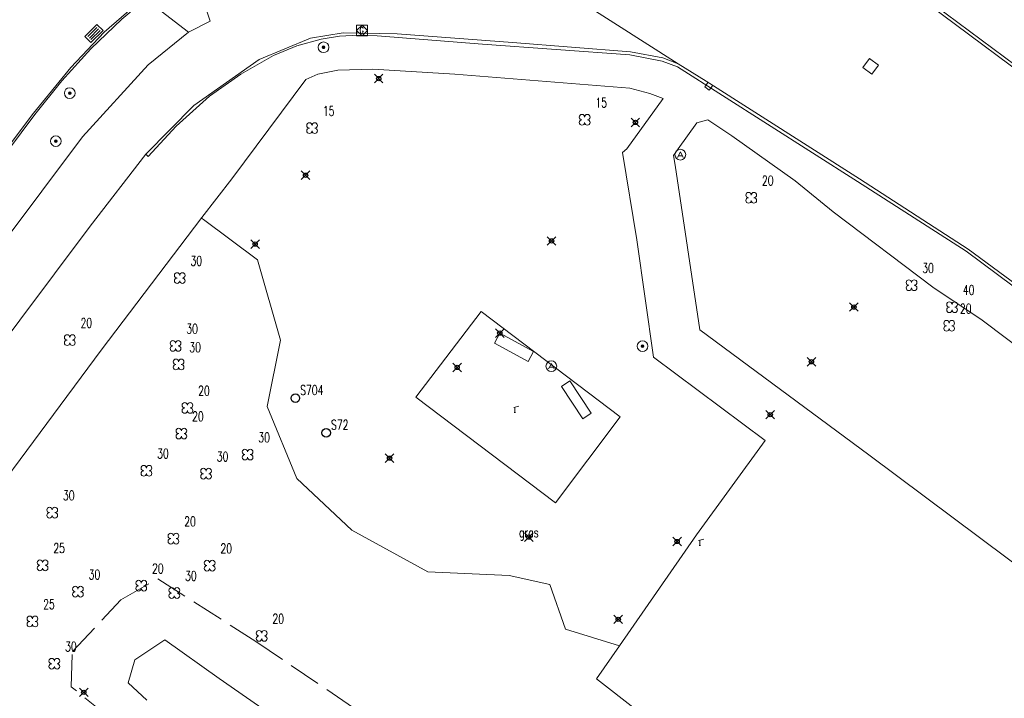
# Model space of a CAD drawing. Header units: metres. Extents: x 113132 to 113925, y 483082 to 483769.
# Tile 7 of 54: x 113252 to 113298, y 483702 to 483733. Entities that reach past the tile are written whole.
import ezdxf
from ezdxf.enums import TextEntityAlignment as Align

# ---------------------------------------------------------------- set-up
doc = ezdxf.new("R2010")
doc.units = ezdxf.units.M
doc.header["$PDMODE"] = 35
doc.header["$PDSIZE"] = 0.2
doc.linetypes.add('ONVERHARD', pattern=[6.5, 6, -0.5])
doc.linetypes.add('TALUDLIJN', pattern=[2, 1.5, -0.5])
doc.layers.add('$detailpunten', color=4, linetype='CONTINUOUS')
doc.layers.add('M01_Verzgrslgpnt', color=7, linetype='CONTINUOUS')
for name, color, linetype, lineweight in [('AVBK_afvalbak', 7, 'CONTINUOUS', 18), ('BDVK_verkeersbord', 7, 'CONTINUOUS', 18), ('BOOM_boom', 7, 'CONTINUOUS', 18), ('GRAS_Grasland_overig', 7, 'CONTINUOUS', 18), ('GSAF_gasafsluiter', 7, 'CONTINUOUS', 18), ('KASF_kant_asfalt', 7, 'CONTINUOUS', 18), ('KKLI_kant_klinkers', 7, 'CONTINUOUS', 18), ('KOLK_straatkolk', 7, 'CONTINUOUS', 18), ('KONV_kant_onverhard', 3, 'ONVERHARD', 18), ('KOVM_kant_overig_materiaal', 6, 'CONTINUOUS', 18), ('KTEG_kant_tegels', 7, 'CONTINUOUS', 18), ('RPUT_rioolput_inspectieput', 7, 'CONTINUOUS', 18), ('SPWS_speelwerktuig', 7, 'CONTINUOUS', 18), ('TALH_talud_hoog', 32, 'TALUDLIJN', 18), ('TKLK_trottoirkolk', 7, 'CONTINUOUS', 18)]:
    doc.layers.add(name, color=color, linetype=linetype, lineweight=lineweight)
doc.layers.add('Defpoints2', color=11, linetype='CONTINUOUS', lineweight=18, plot=False)
doc.styles.add('Romans', font='romans.shx', dxfattribs={"width": 0.7, "height": 2})
doc.styles.get("Standard").update_dxf_attribs({"font": 'romans.shx', "height": 0.9})

# ---------------------------------------------------------------- blocks, each defined once
blk = doc.blocks.new('mvpnt-flat-29')
at = {"layer": '$detailpunten', "linetype": 'Continuous'}
blk.add_point((0, 0), dxfattribs=at)
blk = doc.blocks.new('mvpnt-flat-134')
at = {"layer": '$detailpunten', "linetype": 'Continuous'}
blk.add_point((0, 0), dxfattribs=at)
blk = doc.blocks.new('mvpnt-flat-135')
at = {"layer": '$detailpunten', "linetype": 'Continuous'}
blk.add_point((0, 0), dxfattribs=at)
blk = doc.blocks.new('mvpnt-flat-136')
at = {"layer": '$detailpunten', "linetype": 'Continuous'}
blk.add_point((0, 0), dxfattribs=at)
blk = doc.blocks.new('mvpnt-flat-137')
at = {"layer": '$detailpunten', "linetype": 'Continuous'}
blk.add_point((0, 0), dxfattribs=at)
blk = doc.blocks.new('mvpnt-flat-138')
at = {"layer": '$detailpunten', "linetype": 'Continuous'}
blk.add_point((0, 0), dxfattribs=at)
blk = doc.blocks.new('mvpnt-flat-139')
at = {"layer": '$detailpunten', "linetype": 'Continuous'}
blk.add_point((0, 0), dxfattribs=at)
blk = doc.blocks.new('mvpnt-flat-140')
at = {"layer": '$detailpunten', "linetype": 'Continuous'}
blk.add_point((0, 0), dxfattribs=at)
blk = doc.blocks.new('mvpnt-flat-141')
at = {"layer": '$detailpunten', "linetype": 'Continuous'}
blk.add_point((0, 0), dxfattribs=at)
blk = doc.blocks.new('mvpnt-flat-142')
at = {"layer": '$detailpunten', "linetype": 'Continuous'}
blk.add_point((0, 0), dxfattribs=at)
blk = doc.blocks.new('mvpnt-flat-143')
at = {"layer": '$detailpunten', "linetype": 'Continuous'}
blk.add_point((0, 0), dxfattribs=at)
blk = doc.blocks.new('mvpnt-flat-144')
at = {"layer": '$detailpunten', "linetype": 'Continuous'}
blk.add_point((0, 0), dxfattribs=at)
blk = doc.blocks.new('mvpnt-flat-145')
at = {"layer": '$detailpunten', "linetype": 'Continuous'}
blk.add_point((0, 0), dxfattribs=at)
blk = doc.blocks.new('mvpnt-flat-146')
at = {"layer": '$detailpunten', "linetype": 'Continuous'}
blk.add_point((0, 0), dxfattribs=at)
blk = doc.blocks.new('mvpnt-flat-737')
at = {"layer": '$detailpunten', "linetype": 'Continuous'}
blk.add_point((0, 0), dxfattribs=at)
blk = doc.blocks.new('GSAF-flat-3')
at = {"layer": 'GSAF_gasafsluiter'}
for points in [[(0.25, -0.25), (0.25, 0.25), (-0.25, 0.25), (-0.25, -0.25)], [(0, -0.25), (0.25, 0), (0, 0.25), (-0.25, 0)]]:
    blk.add_lwpolyline(points, close=True, dxfattribs=at)
at = {"layer": 'GSAF_gasafsluiter', "style": 'Romans', "width": 0.7}
blk.add_text('G', height=0.3, dxfattribs=at).set_placement((-0.116, -0.142))
blk = doc.blocks.new('BDVK-flat-1')
at = {"layer": 'BDVK_verkeersbord'}
for points in [[(-0.062, 0), (0.062, 0)], [(-0.057, 0.025), (0.057, 0.025)], [(-0.038, 0.05), (0.038, 0.05)], [(-0.057, -0.025), (0.057, -0.025)], [(-0.038, -0.05), (0.038, -0.05)]]:
    blk.add_lwpolyline(points, dxfattribs=at)
for radius in [0.25, 0.0625]:
    blk.add_circle((0, 0), radius, dxfattribs=at)
blk = doc.blocks.new('BDVK-flat-4')
at = {"layer": 'BDVK_verkeersbord'}
for points in [[(-0.062, 0), (0.062, 0)], [(-0.057, 0.025), (0.057, 0.025)], [(-0.038, 0.05), (0.038, 0.05)], [(-0.057, -0.025), (0.057, -0.025)], [(-0.038, -0.05), (0.038, -0.05)]]:
    blk.add_lwpolyline(points, dxfattribs=at)
for radius in [0.25, 0.0625]:
    blk.add_circle((0, 0), radius, dxfattribs=at)
blk = doc.blocks.new('BDVK-flat-5')
at = {"layer": 'BDVK_verkeersbord'}
for points in [[(-0.062, 0), (0.062, 0)], [(-0.057, 0.025), (0.057, 0.025)], [(-0.038, 0.05), (0.038, 0.05)], [(-0.057, -0.025), (0.057, -0.025)], [(-0.038, -0.05), (0.038, -0.05)]]:
    blk.add_lwpolyline(points, dxfattribs=at)
for radius in [0.25, 0.0625]:
    blk.add_circle((0, 0), radius, dxfattribs=at)
blk = doc.blocks.new('KOLK-flat-10')
at = {"layer": 'KOLK_straatkolk'}
for p, q in [((-0.424, -0.141), (0.142, 0.424)), ((-0.283, -0.141), (0.142, 0.283)), ((-0.212, -0.212), (0.212, 0.212)), ((-0.142, -0.283), (0.283, 0.141)), ((0.424, 0.141), (-0.142, -0.424)), ((0.142, 0.424), (0.424, 0.141)), ((-0.142, -0.424), (-0.424, -0.141))]:
    blk.add_line(p, q, dxfattribs=at)
blk = doc.blocks.new('BOOM-flat-18')
at = {"layer": 'BOOM_boom'}
for centre, start, end in [((-0.125, 0.125), 0, 270), ((-0.125, -0.125), 90, 0), ((0.125, 0.125), 270, 180), ((0.125, -0.125), 180, 90)]:
    blk.add_arc(centre, 0.125, start, end, dxfattribs=at)
at = {"layer": 'BOOM_boom', "style": 'Romans', "width": 0.7}
for tag, p in [('STAMDIAMETER', (0.5, 0.575)), ('KRUINDIAMETER', (0.5, -0.175)), ('SOORT', (0.5, -0.875))]:
    blk.add_attdef(tag, p, '', height=0.45, dxfattribs=at)
blk = doc.blocks.new('BOOM-flat-19')
at = {"layer": 'BOOM_boom'}
for centre, start, end in [((-0.125, 0.125), 0, 270), ((-0.125, -0.125), 90, 0), ((0.125, 0.125), 270, 180), ((0.125, -0.125), 180, 90)]:
    blk.add_arc(centre, 0.125, start, end, dxfattribs=at)
at = {"layer": 'BOOM_boom', "style": 'Romans', "width": 0.7}
for tag, p in [('STAMDIAMETER', (0.5, 0.575)), ('KRUINDIAMETER', (0.5, -0.175)), ('SOORT', (0.5, -0.875))]:
    blk.add_attdef(tag, p, '', height=0.45, dxfattribs=at)
blk = doc.blocks.new('BOOM-flat-20')
at = {"layer": 'BOOM_boom'}
for centre, start, end in [((-0.125, 0.125), 0, 270), ((-0.125, -0.125), 90, 0), ((0.125, 0.125), 270, 180), ((0.125, -0.125), 180, 90)]:
    blk.add_arc(centre, 0.125, start, end, dxfattribs=at)
at = {"layer": 'BOOM_boom', "style": 'Romans', "width": 0.7}
for tag, p in [('STAMDIAMETER', (0.5, 0.575)), ('KRUINDIAMETER', (0.5, -0.175)), ('SOORT', (0.5, -0.875))]:
    blk.add_attdef(tag, p, '', height=0.45, dxfattribs=at)
blk = doc.blocks.new('BOOM-flat-21')
at = {"layer": 'BOOM_boom'}
for centre, start, end in [((-0.125, 0.125), 0, 270), ((-0.125, -0.125), 90, 0), ((0.125, 0.125), 270, 180), ((0.125, -0.125), 180, 90)]:
    blk.add_arc(centre, 0.125, start, end, dxfattribs=at)
at = {"layer": 'BOOM_boom', "style": 'Romans', "width": 0.7}
for tag, p in [('STAMDIAMETER', (0.5, 0.575)), ('KRUINDIAMETER', (0.5, -0.175)), ('SOORT', (0.5, -0.875))]:
    blk.add_attdef(tag, p, '', height=0.45, dxfattribs=at)
blk = doc.blocks.new('BOOM-flat-22')
at = {"layer": 'BOOM_boom'}
for centre, start, end in [((-0.125, 0.125), 0, 270), ((-0.125, -0.125), 90, 0), ((0.125, 0.125), 270, 180), ((0.125, -0.125), 180, 90)]:
    blk.add_arc(centre, 0.125, start, end, dxfattribs=at)
at = {"layer": 'BOOM_boom', "style": 'Romans', "width": 0.7}
for tag, p in [('STAMDIAMETER', (0.5, 0.575)), ('KRUINDIAMETER', (0.5, -0.175)), ('SOORT', (0.5, -0.875))]:
    blk.add_attdef(tag, p, '', height=0.45, dxfattribs=at)
blk = doc.blocks.new('BOOM-flat-23')
at = {"layer": 'BOOM_boom'}
for centre, start, end in [((-0.125, 0.125), 0, 270), ((-0.125, -0.125), 90, 0), ((0.125, 0.125), 270, 180), ((0.125, -0.125), 180, 90)]:
    blk.add_arc(centre, 0.125, start, end, dxfattribs=at)
at = {"layer": 'BOOM_boom', "style": 'Romans', "width": 0.7}
for tag, p in [('STAMDIAMETER', (0.5, 0.575)), ('KRUINDIAMETER', (0.5, -0.175)), ('SOORT', (0.5, -0.875))]:
    blk.add_attdef(tag, p, '', height=0.45, dxfattribs=at)
blk = doc.blocks.new('BOOM-flat-24')
at = {"layer": 'BOOM_boom'}
for centre, start, end in [((-0.125, 0.125), 0, 270), ((-0.125, -0.125), 90, 0), ((0.125, 0.125), 270, 180), ((0.125, -0.125), 180, 90)]:
    blk.add_arc(centre, 0.125, start, end, dxfattribs=at)
at = {"layer": 'BOOM_boom', "style": 'Romans', "width": 0.7}
for tag, p in [('STAMDIAMETER', (0.5, 0.575)), ('KRUINDIAMETER', (0.5, -0.175)), ('SOORT', (0.5, -0.875))]:
    blk.add_attdef(tag, p, '', height=0.45, dxfattribs=at)
blk = doc.blocks.new('BOOM-flat-25')
at = {"layer": 'BOOM_boom'}
for centre, start, end in [((-0.125, 0.125), 0, 270), ((-0.125, -0.125), 90, 0), ((0.125, 0.125), 270, 180), ((0.125, -0.125), 180, 90)]:
    blk.add_arc(centre, 0.125, start, end, dxfattribs=at)
at = {"layer": 'BOOM_boom', "style": 'Romans', "width": 0.7}
for tag, p in [('STAMDIAMETER', (0.5, 0.575)), ('KRUINDIAMETER', (0.5, -0.175)), ('SOORT', (0.5, -0.875))]:
    blk.add_attdef(tag, p, '', height=0.45, dxfattribs=at)
blk = doc.blocks.new('BOOM-flat-26')
at = {"layer": 'BOOM_boom'}
for centre, start, end in [((-0.125, 0.125), 0, 270), ((-0.125, -0.125), 90, 0), ((0.125, 0.125), 270, 180), ((0.125, -0.125), 180, 90)]:
    blk.add_arc(centre, 0.125, start, end, dxfattribs=at)
at = {"layer": 'BOOM_boom', "style": 'Romans', "width": 0.7}
for tag, p in [('STAMDIAMETER', (0.5, 0.575)), ('KRUINDIAMETER', (0.5, -0.175)), ('SOORT', (0.5, -0.875))]:
    blk.add_attdef(tag, p, '', height=0.45, dxfattribs=at)
blk = doc.blocks.new('BOOM-flat-27')
at = {"layer": 'BOOM_boom'}
for centre, start, end in [((-0.125, 0.125), 0, 270), ((-0.125, -0.125), 90, 0), ((0.125, 0.125), 270, 180), ((0.125, -0.125), 180, 90)]:
    blk.add_arc(centre, 0.125, start, end, dxfattribs=at)
at = {"layer": 'BOOM_boom', "style": 'Romans', "width": 0.7}
for tag, p in [('STAMDIAMETER', (0.5, 0.575)), ('KRUINDIAMETER', (0.5, -0.175)), ('SOORT', (0.5, -0.875))]:
    blk.add_attdef(tag, p, '', height=0.45, dxfattribs=at)
blk = doc.blocks.new('BOOM-flat-28')
at = {"layer": 'BOOM_boom'}
for centre, start, end in [((-0.125, 0.125), 0, 270), ((-0.125, -0.125), 90, 0), ((0.125, 0.125), 270, 180), ((0.125, -0.125), 180, 90)]:
    blk.add_arc(centre, 0.125, start, end, dxfattribs=at)
at = {"layer": 'BOOM_boom', "style": 'Romans', "width": 0.7}
for tag, p in [('STAMDIAMETER', (0.5, 0.575)), ('KRUINDIAMETER', (0.5, -0.175)), ('SOORT', (0.5, -0.875))]:
    blk.add_attdef(tag, p, '', height=0.45, dxfattribs=at)
blk = doc.blocks.new('BOOM-flat-29')
at = {"layer": 'BOOM_boom'}
for centre, start, end in [((-0.125, 0.125), 0, 270), ((-0.125, -0.125), 90, 0), ((0.125, 0.125), 270, 180), ((0.125, -0.125), 180, 90)]:
    blk.add_arc(centre, 0.125, start, end, dxfattribs=at)
at = {"layer": 'BOOM_boom', "style": 'Romans', "width": 0.7}
for tag, p in [('STAMDIAMETER', (0.5, 0.575)), ('KRUINDIAMETER', (0.5, -0.175)), ('SOORT', (0.5, -0.875))]:
    blk.add_attdef(tag, p, '', height=0.45, dxfattribs=at)
blk = doc.blocks.new('GRAS-flat-4')
at = {"layer": 'GRAS_Grasland_overig', "width": 0.7}
blk.add_text('gras', height=0.45, dxfattribs=at).set_placement((0, 0), align=Align.CENTER)
blk = doc.blocks.new('GPON-flat-4')
at = {"layer": 'M01_Verzgrslgpnt', "color": 7}
blk.add_circle((0, 0), 0.2, dxfattribs=at)
at = {"layer": 'M01_Verzgrslgpnt', "color": 7, "style": 'Romans', "width": 0.7}
for tag, p in [('PNUM', (0.225, 0.15)), ('OMSCHRIJVING', (0.225, -0.5))]:
    blk.add_attdef(tag, p, '', height=0.45, dxfattribs=at)
blk = doc.blocks.new('BOOM-flat-30')
at = {"layer": 'BOOM_boom'}
for centre, start, end in [((-0.125, 0.125), 0, 270), ((-0.125, -0.125), 90, 0), ((0.125, 0.125), 270, 180), ((0.125, -0.125), 180, 90)]:
    blk.add_arc(centre, 0.125, start, end, dxfattribs=at)
at = {"layer": 'BOOM_boom', "style": 'Romans', "width": 0.7}
for tag, p in [('STAMDIAMETER', (0.5, 0.575)), ('KRUINDIAMETER', (0.5, -0.175)), ('SOORT', (0.5, -0.875))]:
    blk.add_attdef(tag, p, '', height=0.45, dxfattribs=at)
blk = doc.blocks.new('BOOM-flat-50')
at = {"layer": 'BOOM_boom'}
for centre, start, end in [((-0.125, 0.125), 0, 270), ((-0.125, -0.125), 90, 0), ((0.125, 0.125), 270, 180), ((0.125, -0.125), 180, 90)]:
    blk.add_arc(centre, 0.125, start, end, dxfattribs=at)
at = {"layer": 'BOOM_boom', "style": 'Romans', "width": 0.7}
for tag, p in [('STAMDIAMETER', (0.5, 0.575)), ('KRUINDIAMETER', (0.5, -0.175)), ('SOORT', (0.5, -0.875))]:
    blk.add_attdef(tag, p, '', height=0.45, dxfattribs=at)
blk = doc.blocks.new('BOOM-flat-51')
at = {"layer": 'BOOM_boom'}
for centre, start, end in [((-0.125, 0.125), 0, 270), ((-0.125, -0.125), 90, 0), ((0.125, 0.125), 270, 180), ((0.125, -0.125), 180, 90)]:
    blk.add_arc(centre, 0.125, start, end, dxfattribs=at)
at = {"layer": 'BOOM_boom', "style": 'Romans', "width": 0.7}
for tag, p in [('STAMDIAMETER', (0.5, 0.575)), ('KRUINDIAMETER', (0.5, -0.175)), ('SOORT', (0.5, -0.875))]:
    blk.add_attdef(tag, p, '', height=0.45, dxfattribs=at)
blk = doc.blocks.new('BOOM-flat-52')
at = {"layer": 'BOOM_boom'}
for centre, start, end in [((-0.125, 0.125), 0, 270), ((-0.125, -0.125), 90, 0), ((0.125, 0.125), 270, 180), ((0.125, -0.125), 180, 90)]:
    blk.add_arc(centre, 0.125, start, end, dxfattribs=at)
at = {"layer": 'BOOM_boom', "style": 'Romans', "width": 0.7}
for tag, p in [('STAMDIAMETER', (0.5, 0.575)), ('KRUINDIAMETER', (0.5, -0.175)), ('SOORT', (0.5, -0.875))]:
    blk.add_attdef(tag, p, '', height=0.45, dxfattribs=at)
blk = doc.blocks.new('BOOM-flat-147')
at = {"layer": 'BOOM_boom'}
for centre, start, end in [((-0.125, 0.125), 0, 270), ((-0.125, -0.125), 90, 0), ((0.125, 0.125), 270, 180), ((0.125, -0.125), 180, 90)]:
    blk.add_arc(centre, 0.125, start, end, dxfattribs=at)
at = {"layer": 'BOOM_boom', "style": 'Romans', "width": 0.7}
for tag, p in [('STAMDIAMETER', (0.5, 0.575)), ('KRUINDIAMETER', (0.5, -0.175)), ('SOORT', (0.5, -0.875))]:
    blk.add_attdef(tag, p, '', height=0.45, dxfattribs=at)
blk = doc.blocks.new('GPON-flat-18')
at = {"layer": 'M01_Verzgrslgpnt', "color": 7}
blk.add_circle((0, 0), 0.2, dxfattribs=at)
at = {"layer": 'M01_Verzgrslgpnt', "color": 7, "style": 'Romans', "width": 0.7}
for tag, p in [('PNUM', (0.225, 0.15)), ('OMSCHRIJVING', (0.225, -0.5))]:
    blk.add_attdef(tag, p, '', height=0.45, dxfattribs=at)
blk = doc.blocks.new('BOOM-flat-185')
at = {"layer": 'BOOM_boom'}
for centre, start, end in [((-0.125, 0.125), 0, 270), ((-0.125, -0.125), 90, 0), ((0.125, 0.125), 270, 180), ((0.125, -0.125), 180, 90)]:
    blk.add_arc(centre, 0.125, start, end, dxfattribs=at)
at = {"layer": 'BOOM_boom', "style": 'Romans', "width": 0.7}
for tag, p in [('STAMDIAMETER', (0.5, 0.575)), ('KRUINDIAMETER', (0.5, -0.175)), ('SOORT', (0.5, -0.875))]:
    blk.add_attdef(tag, p, '', height=0.45, dxfattribs=at)
blk = doc.blocks.new('BOOM-flat-186')
at = {"layer": 'BOOM_boom'}
for centre, start, end in [((-0.125, 0.125), 0, 270), ((-0.125, -0.125), 90, 0), ((0.125, 0.125), 270, 180), ((0.125, -0.125), 180, 90)]:
    blk.add_arc(centre, 0.125, start, end, dxfattribs=at)
at = {"layer": 'BOOM_boom', "style": 'Romans', "width": 0.7}
for tag, p in [('STAMDIAMETER', (0.5, 0.575)), ('KRUINDIAMETER', (0.5, -0.175)), ('SOORT', (0.5, -0.875))]:
    blk.add_attdef(tag, p, '', height=0.45, dxfattribs=at)
blk = doc.blocks.new('BOOM-flat-187')
at = {"layer": 'BOOM_boom'}
for centre, start, end in [((-0.125, 0.125), 0, 270), ((-0.125, -0.125), 90, 0), ((0.125, 0.125), 270, 180), ((0.125, -0.125), 180, 90)]:
    blk.add_arc(centre, 0.125, start, end, dxfattribs=at)
at = {"layer": 'BOOM_boom', "style": 'Romans', "width": 0.7}
for tag, p in [('STAMDIAMETER', (0.5, 0.575)), ('KRUINDIAMETER', (0.5, -0.175)), ('SOORT', (0.5, -0.875))]:
    blk.add_attdef(tag, p, '', height=0.45, dxfattribs=at)
blk = doc.blocks.new('BOOM-flat-188')
at = {"layer": 'BOOM_boom'}
for centre, start, end in [((-0.125, 0.125), 0, 270), ((-0.125, -0.125), 90, 0), ((0.125, 0.125), 270, 180), ((0.125, -0.125), 180, 90)]:
    blk.add_arc(centre, 0.125, start, end, dxfattribs=at)
at = {"layer": 'BOOM_boom', "style": 'Romans', "width": 0.7}
for tag, p in [('STAMDIAMETER', (0.5, 0.575)), ('KRUINDIAMETER', (0.5, -0.175)), ('SOORT', (0.5, -0.875))]:
    blk.add_attdef(tag, p, '', height=0.45, dxfattribs=at)
blk = doc.blocks.new('BOOM-flat-189')
at = {"layer": 'BOOM_boom'}
for centre, start, end in [((-0.125, 0.125), 0, 270), ((-0.125, -0.125), 90, 0), ((0.125, 0.125), 270, 180), ((0.125, -0.125), 180, 90)]:
    blk.add_arc(centre, 0.125, start, end, dxfattribs=at)
at = {"layer": 'BOOM_boom', "style": 'Romans', "width": 0.7}
for tag, p in [('STAMDIAMETER', (0.5, 0.575)), ('KRUINDIAMETER', (0.5, -0.175)), ('SOORT', (0.5, -0.875))]:
    blk.add_attdef(tag, p, '', height=0.45, dxfattribs=at)
blk = doc.blocks.new('RPUT-flat-68')
at = {"layer": 'RPUT_rioolput_inspectieput'}
for p, q in [((-0.055, 0.367), (-0.367, -0.055)), ((0.367, 0.055), (-0.055, 0.367)), ((0.055, -0.367), (0.367, 0.055)), ((-0.367, -0.055), (0.055, -0.367))]:
    blk.add_line(p, q, dxfattribs=at)
blk = doc.blocks.new('BOOM-flat-335')
at = {"layer": 'BOOM_boom'}
for centre, start, end in [((-0.125, 0.125), 0, 270), ((-0.125, -0.125), 90, 0), ((0.125, 0.125), 270, 180), ((0.125, -0.125), 180, 90)]:
    blk.add_arc(centre, 0.125, start, end, dxfattribs=at)
at = {"layer": 'BOOM_boom', "style": 'Romans', "width": 0.7}
for tag, p in [('STAMDIAMETER', (0.5, 0.575)), ('KRUINDIAMETER', (0.5, -0.175)), ('SOORT', (0.5, -0.875))]:
    blk.add_attdef(tag, p, '', height=0.45, dxfattribs=at)
blk = doc.blocks.new('AVBK-flat-30')
at = {"layer": 'AVBK_afvalbak'}
for points in [[(-0.125, -0.125), (0, 0.125), (0.125, -0.125)], [(-0.087, -0.05), (0.087, -0.05)]]:
    blk.add_lwpolyline(points, dxfattribs=at)
for start, end in [(0, 180), (180, 0)]:
    blk.add_arc((0, 0), 0.25, start, end, dxfattribs=at)
blk = doc.blocks.new('BOOM-flat-336')
at = {"layer": 'BOOM_boom'}
for centre, start, end in [((-0.125, 0.125), 0, 270), ((-0.125, -0.125), 90, 0), ((0.125, 0.125), 270, 180), ((0.125, -0.125), 180, 90)]:
    blk.add_arc(centre, 0.125, start, end, dxfattribs=at)
at = {"layer": 'BOOM_boom', "style": 'Romans', "width": 0.7}
for tag, p in [('STAMDIAMETER', (0.5, 0.575)), ('KRUINDIAMETER', (0.5, -0.175)), ('SOORT', (0.5, -0.875))]:
    blk.add_attdef(tag, p, '', height=0.45, dxfattribs=at)
blk = doc.blocks.new('BOOM-flat-337')
at = {"layer": 'BOOM_boom'}
for centre, start, end in [((-0.125, 0.125), 0, 270), ((-0.125, -0.125), 90, 0), ((0.125, 0.125), 270, 180), ((0.125, -0.125), 180, 90)]:
    blk.add_arc(centre, 0.125, start, end, dxfattribs=at)
at = {"layer": 'BOOM_boom', "style": 'Romans', "width": 0.7}
for tag, p in [('STAMDIAMETER', (0.5, 0.575)), ('KRUINDIAMETER', (0.5, -0.175)), ('SOORT', (0.5, -0.875))]:
    blk.add_attdef(tag, p, '', height=0.45, dxfattribs=at)
blk = doc.blocks.new('BDVK-flat-67')
at = {"layer": 'BDVK_verkeersbord'}
for points in [[(-0.062, 0), (0.062, 0)], [(-0.057, 0.025), (0.057, 0.025)], [(-0.038, 0.05), (0.038, 0.05)], [(-0.057, -0.025), (0.057, -0.025)], [(-0.038, -0.05), (0.038, -0.05)]]:
    blk.add_lwpolyline(points, dxfattribs=at)
for radius in [0.25, 0.0625]:
    blk.add_circle((0, 0), radius, dxfattribs=at)
blk = doc.blocks.new('SPWS-flat-2')
at = {"layer": 'SPWS_speelwerktuig'}
for p, q in [((-0.06, 0.234), (0.181, 0.299)), ((-0.031, 0), (0.031, 0)), ((0, 0), (0, 0.25))]:
    blk.add_line(p, q, dxfattribs=at)
blk = doc.blocks.new('SPWS-flat-3')
at = {"layer": 'SPWS_speelwerktuig'}
for p, q in [((-0.06, 0.234), (0.181, 0.299)), ((-0.031, 0), (0.031, 0)), ((0, 0), (0, 0.25))]:
    blk.add_line(p, q, dxfattribs=at)
blk = doc.blocks.new('AVBK-flat-31')
at = {"layer": 'AVBK_afvalbak'}
for points in [[(-0.125, -0.125), (0, 0.125), (0.125, -0.125)], [(-0.087, -0.05), (0.087, -0.05)]]:
    blk.add_lwpolyline(points, dxfattribs=at)
for start, end in [(0, 180), (180, 0)]:
    blk.add_arc((0, 0), 0.25, start, end, dxfattribs=at)
blk = doc.blocks.new('TKLK-flat-141')
at = {"layer": 'TKLK_trottoirkolk'}
for points in [[(-0.102, 0.072), (-0.246, -0.132)], [(-0.246, -0.132), (-0.042, -0.276)], [(-0.042, -0.276), (0.102, -0.072)]]:
    blk.add_lwpolyline(points, dxfattribs=at)

msp = doc.modelspace()

# ---------------------------------------------------------------- linework, layer by layer
at = {"layer": 'Defpoints2'}
for points in [[(113275.701, 483717.334, 0), (113274.128, 483718.189, 0), (113274.38, 483718.652, 0), (113275.953, 483717.798, 0), (113275.701, 483717.334, 0)], [(113278.633, 483714.921, 0), (113277.636, 483716.433, 0), (113277.244, 483716.175, 0), (113277.253, 483716.162, 0), (113278.242, 483714.662, 0), (113278.633, 483714.921, 0)], [(113280.381, 483688.801, 0), (113271.494, 483695.491, 0), (113261.311, 483702.577, 0), (113258.797, 483704.371, 0), (113257.394, 483703.444, 0), (113257.08, 483702.37, 0), (113257.956, 483701.572, 0)]]:
    msp.add_polyline3d(points, dxfattribs=at)
at = {"layer": 'KASF_kant_asfalt'}
for points in [[(113367.356, 483679.172, 0), (113362.053, 483683.156, 0), (113359.4, 483685.164, 0), (113353.251, 483689.77, 0), (113346.84, 483694.57, 0), (113342.853, 483697.578, 0), (113338.755, 483700.663, 0), (113333.251, 483704.782, 0), (113330.872, 483706.556, 0), (113324.92, 483711.051, 0), (113307.755, 483723.909, 0), (113304.934, 483726.049, 0), (113302.123, 483728.119, 0), (113298.792, 483730.626, 0), (113292.368, 483735.423, 0), (113291.585, 483736.054, 0), (113289.579, 483737.558, 0), (113286.763, 483739.657, 0), (113285.928, 483740.262, 0), (113285.708, 483740.452, 0)], [(113282.68, 483731.198, 0), (113276.695, 483735.016, 0), (113274.044, 483736.54, 0)], [(113282.68, 483731.198, 0), (113283.976, 483730.38, 0), (113291.123, 483725.829, 0), (113296.176, 483722.562, 0), (113301.288, 483718.784, 0), (113311.381, 483711.234, 0), (113315.129, 483708.379, 0), (113320.654, 483704.24, 0), (113328.409, 483698.437, 0), (113341.427, 483688.671, 0), (113345.841, 483685.336, 0), (113354.023, 483679.214, 0), (113362.539, 483672.823, 0), (113368.869, 483668.096, 0), (113370.376, 483666.949, 0)]]:
    msp.add_polyline3d(points, dxfattribs=at)
at = {"layer": 'KKLI_kant_klinkers'}
msp.add_polyline3d([(113259.571, 483735.544, 0), (113257.815, 483734.28, 0), (113255.961, 483732.666, 0), (113254.415, 483731.016, 0), (113252.673, 483728.889, 0), (113247.252, 483721.673, 0), (113237.215, 483708.271, 0), (113215.573, 483679.316, 0), (113195.698, 483652.673, 0)], dxfattribs=at)
at = {"layer": 'KONV_kant_onverhard'}
msp.add_polyline3d([(113260.495, 483724.009, 0), (113260.591, 483723.937, 0), (113263.1, 483722.069, 0), (113264.168, 483718.328, 0), (113263.546, 483715.231, 0), (113264.927, 483711.888, 0), (113267.5, 483709.472, 0), (113271.022, 483707.544, 0), (113274.812, 483707.375, 0), (113276.71, 483706.942, 0), (113277.429, 483704.877, 0), (113279.949, 483704.09, 0)], dxfattribs=at)
at = {"layer": 'KOVM_kant_overig_materiaal'}
for points in [[(113286.025, 483740.367, 0), (113286.828, 483739.763, 0), (113289.401, 483737.859, 0), (113291.655, 483736.167, 0), (113292.438, 483735.553, 0), (113300.037, 483729.883, 0)], [(113186.297, 483637.994, 0), (113191.405, 483644.897, 0), (113193.17, 483647.337, 0), (113193.78, 483649.126, 0), (113194.208, 483650.064, 0), (113194.682, 483650.983, 0), (113195.207, 483651.776, 0), (113202.24, 483661.232, 0), (113210.551, 483672.342, 0), (113218.516, 483683.005, 0), (113224.653, 483691.232, 0), (113232.097, 483701.21, 0), (113240.642, 483712.638, 0), (113247.007, 483721.15, 0), (113252.737, 483728.839, 0), (113253.99, 483730.402, 0), (113255.343, 483731.89, 0), (113256.796, 483733.268, 0), (113257.922, 483734.239, 0)], [(113282.642, 483731.043, 0), (113281.938, 483731.311, 0), (113280.437, 483731.602, 0), (113273.569, 483732.113, 0), (113268.677, 483732.5, 0), (113267.8, 483732.527, 0), (113266.925, 483732.472, 0), (113266.058, 483732.334, 0), (113264.929, 483732.024, 0), (113263.848, 483731.574, 0), (113262.327, 483730.704, 0), (113260.874, 483729.692, 0), (113259.32, 483728.285, 0), (113258.013, 483726.875, 0), (113257.912, 483726.977, 0)], [(113282.642, 483731.043, 0), (113291.018, 483725.712, 0), (113296.087, 483722.462, 0), (113301.183, 483718.665, 0), (113302.819, 483717.45, 0), (113302.698, 483717.32, 0), (113311.562, 483710.652, 0), (113314.927, 483708.119, 0), (113315.029, 483708.262, 0), (113320.584, 483704.116, 0), (113328.335, 483698.309, 0), (113337.196, 483691.665, 0), (113341.31, 483688.554, 0), (113341.149, 483688.311, 0), (113341.195, 483688.276, 0), (113345.609, 483684.987, 0), (113345.773, 483685.226, 0), (113353.329, 483679.58, 0), (113362.439, 483672.691, 0), (113369.326, 483667.564, 0), (113370.287, 483666.828, 0)]]:
    msp.add_polyline3d(points, dxfattribs=at)
at = {"layer": 'KTEG_kant_tegels'}
for points in [[(113259.571, 483735.544, 0), (113260.647, 483733.915, 0), (113260.906, 483733.178, 0), (113259.894, 483732.671, 0)], [(113259.894, 483732.671, 0), (113257.815, 483734.28, 0)], [(113202.052, 483650.942, 0), (113205.025, 483656.408, 0), (113228.975, 483688.435, 0), (113255.317, 483723.627, 0), (113257.912, 483726.977, 0), (113260.145, 483729.247, 0), (113263.177, 483731.39, 0), (113265.57, 483732.388, 0), (113267.091, 483732.629, 0), (113269.6, 483732.594, 0)], [(113206.14, 483662.641, 0), (113226.642, 483689.968, 0), (113254.957, 483727.796, 0), (113258.02, 483731.137, 0), (113259.894, 483732.671, 0)], [(113282.68, 483731.198, 0), (113281.964, 483731.47, 0), (113280.466, 483731.751, 0), (113274.971, 483732.187, 0), (113269.6, 483732.594, 0)], [(113246.184, 483704.841, 0), (113247.604, 483706.773, 0), (113255.828, 483717.866, 0), (113260.518, 483724.039, 0), (113261.901, 483725.844, 0), (113265.345, 483730.459, 0), (113265.908, 483730.703, 0), (113266.835, 483730.892, 0), (113268.471, 483730.944, 0), (113272.292, 483730.705, 0), (113280.432, 483730.056, 0), (113281.353, 483729.814, 0), (113281.975, 483729.57, 0), (113280.283, 483727.237, 0), (113280.091, 483727.068, 0)], [(113288.119, 483725.745, 0), (113285.176, 483727.84, 0), (113284.052, 483728.578, 0), (113283.554, 483728.438, 0), (113282.684, 483727.233, 0), (113282.463, 483726.928, 0), (113282.532, 483726.473, 0), (113283.688, 483718.808, 0), (113291.559, 483712.979, 0), (113300.628, 483706.202, 0)], [(113286.728, 483713.647, 0), (113281.537, 483717.526, 0), (113280.752, 483722.994, 0), (113280.091, 483727.068, 0)], [(113309.621, 483709.694, 0), (113309.595, 483709.713, 0), (113302.488, 483714.981, 0), (113296.827, 483719.25, 0), (113294.534, 483720.792, 0), (113289.891, 483724.304, 0), (113288.119, 483725.745, 0)], [(113273.512, 483719.659, 0), (113279.983, 483714.753, 0), (113276.971, 483710.753, 0), (113270.469, 483715.674, 0), (113273.512, 483719.659, 0)], [(113278.886, 483702.559, 0), (113279.949, 483704.09, 0), (113283.534, 483709.255, 0), (113286.728, 483713.647, 0)], [(113278.886, 483702.559, 0), (113287.783, 483695.623, 0), (113291.469, 483692.801, 0)]]:
    msp.add_polyline3d(points, dxfattribs=at)
at = {"layer": 'TALH_talud_hoog'}
msp.add_polyline3d([(113260.554, 483697.222, 0), (113259.355, 483698.237, 0), (113254.431, 483702.191, 0), (113254.49, 483703.829, 0), (113256.747, 483706.237, 0), (113258.463, 483707.217, 0), (113263.018, 483704.298, 0), (113271.324, 483698.672, 0), (113277.079, 483694.776, 0)], dxfattribs=at)

# ---------------------------------------------------------------- block references
at = {"layer": 'Defpoints2'}
for name, p in [('KOLK-flat-10', (113255.491, 483732.603)), ('GSAF-flat-3', (113267.966, 483732.745)), ('BDVK-flat-1', (113266.176, 483731.961)), ('RPUT-flat-68', (113291.64, 483731.07)), ('mvpnt-flat-143', (113268.742, 483730.505)), ('BDVK-flat-5', (113254.365, 483729.828)), ('TKLK-flat-141', (113284.168, 483730.245)), ('mvpnt-flat-142', (113280.687, 483728.461)), ('BDVK-flat-4', (113253.718, 483727.591)), ('AVBK-flat-30', (113282.78, 483726.962)), ('mvpnt-flat-144', (113265.342, 483726.006)), ('mvpnt-flat-141', (113276.785, 483722.943)), ('mvpnt-flat-145', (113262.994, 483722.8)), ('mvpnt-flat-134', (113290.857, 483719.868)), ('mvpnt-flat-146', (113274.377, 483718.654)), ('BDVK-flat-67', (113281.021, 483718.047)), ('mvpnt-flat-140', (113272.395, 483717.055)), ('AVBK-flat-31', (113276.777, 483717.114)), ('mvpnt-flat-135', (113288.878, 483717.32)), ('SPWS-flat-3', (113275.084, 483714.96)), ('mvpnt-flat-136', (113286.964, 483714.857)), ('mvpnt-flat-139', (113269.251, 483712.832)), ('GRAS-flat-4', (113275.73, 483709.155)), ('mvpnt-flat-737', (113275.73, 483709.155)), ('mvpnt-flat-137', (113282.629, 483708.952)), ('SPWS-flat-2', (113283.688, 483708.762)), ('mvpnt-flat-138', (113279.889, 483705.327)), ('mvpnt-flat-29', (113255.018, 483701.929))]:
    msp.add_blockref(name, p, dxfattribs=at)
for name, p, values in [('BOOM-flat-337', (113278.327, 483728.585), {'STAMDIAMETER': '15'}), ('BOOM-flat-336', (113265.642, 483728.196), {'STAMDIAMETER': '15'}), ('BOOM-flat-52', (113286.079, 483724.955), {'STAMDIAMETER': '20'}), ('BOOM-flat-30', (113259.484, 483721.217), {'STAMDIAMETER': '30'}), ('BOOM-flat-335', (113293.538, 483720.883), {'STAMDIAMETER': '30'}), ('BOOM-flat-51', (113295.425, 483719.861), {'STAMDIAMETER': '40'}), ('BOOM-flat-50', (113295.29, 483718.993), {'STAMDIAMETER': '20'}), ('BOOM-flat-147', (113254.368, 483718.328), {'STAMDIAMETER': '20'}), ('BOOM-flat-20', (113259.29, 483718.057), {'STAMDIAMETER': '30'}), ('BOOM-flat-21', (113259.43, 483717.193), {'STAMDIAMETER': '30'}), ('BOOM-flat-22', (113259.841, 483715.169), {'STAMDIAMETER': '20'}), ('GPON-flat-4', (113264.864, 483715.626), {'PNUM': 'S704'}), ('BOOM-flat-23', (113259.56, 483713.975), {'STAMDIAMETER': '20'}), ('GPON-flat-18', (113266.299, 483714.011), {'PNUM': 'S72'}), ('BOOM-flat-26', (113262.642, 483712.996), {'STAMDIAMETER': '30'}), ('BOOM-flat-24', (113257.933, 483712.245), {'STAMDIAMETER': '30'}), ('BOOM-flat-25', (113260.708, 483712.108), {'STAMDIAMETER': '30'}), ('BOOM-flat-185', (113253.548, 483710.294), {'STAMDIAMETER': '30'}), ('BOOM-flat-19', (113259.193, 483709.084), {'STAMDIAMETER': '20'}), ('BOOM-flat-186', (113253.101, 483707.842), {'STAMDIAMETER': '25'}), ('BOOM-flat-28', (113260.876, 483707.827), {'STAMDIAMETER': '20'}), ('BOOM-flat-187', (113254.746, 483706.615), {'STAMDIAMETER': '30'}), ('BOOM-flat-18', (113257.694, 483706.894), {'STAMDIAMETER': '20'}), ('BOOM-flat-27', (113259.232, 483706.553), {'STAMDIAMETER': '30'}), ('BOOM-flat-189', (113252.629, 483705.229), {'STAMDIAMETER': '25'}), ('BOOM-flat-29', (113263.297, 483704.557), {'STAMDIAMETER': '20'}), ('BOOM-flat-188', (113253.649, 483703.262), {'STAMDIAMETER': '30'})]:
    msp.add_blockref(name, p, dxfattribs=at).add_auto_attribs(values)

doc.saveas('drawing.dxf')
